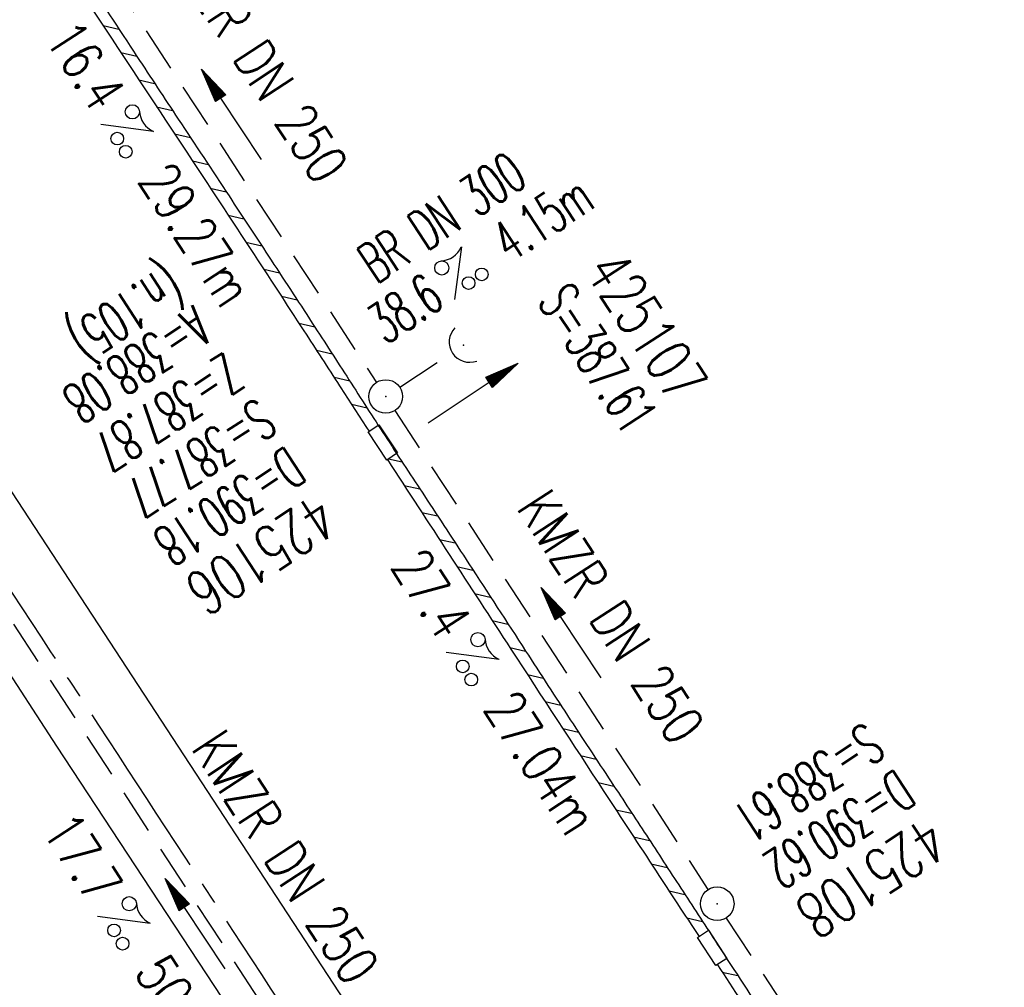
# Model space of a CAD drawing. Extents: x 450316 to 454644, y 428795 to 436505.
# Tile 111 of 256: x 453607 to 453650, y 432615 to 432658. Entities that reach past the tile are written whole.
import ezdxf
from ezdxf.enums import TextEntityAlignment as Align

# ---------------------------------------------------------------- set-up
doc = ezdxf.new("R2010")
doc.units = 0
doc.header["$LTSCALE"] = 2
doc.header["$MEASUREMENT"] = 0
doc.linetypes.add('ACHSE', pattern=[5.5, 4, -0.5, 0.5, -0.5])
doc.linetypes.add('GESTRICH-X2', pattern=[1.5, 1, -0.5])
doc.layers.get('0').update_dxf_attribs({"linetype": 'CONTINUOUS'})
for name, color, linetype in [('17', 7, 'CONTINUOUS'), ('ACHSETOP', 1, 'ACHSE'), ('FBR', 8, 'CONTINUOUS'), ('KANAL', 7, 'GESTRICH-X2'), ('PFEIL', 7, 'CONTINUOUS'), ('RINNE', 8, 'CONTINUOUS'), ('SCHACHTNR', 6, 'CONTINUOUS'), ('SCHSYMBOL', 7, 'CONTINUOUS'), ('TEXTO', 4, 'CONTINUOUS'), ('TEXTU', 4, 'CONTINUOUS')]:
    doc.layers.add(name, color=color, linetype=linetype)
doc.styles.add('ROMANS', font='romans.shx', dxfattribs={"width": 0.8})

# ---------------------------------------------------------------- blocks, each defined once
blk = doc.blocks.new('40')
at = {"color": 0}
blk.add_arc((0.025, 0.311), 0.91, 192.5363, 347.4637, dxfattribs=at)
blk.add_point((0, 0), dxfattribs=at)
blk = doc.blocks.new('PROM')
blk.add_line((1.566, 1.817), (0.019, 0.015))
for centre, radius in [((0.317, 1.51), 0.317), ((0.943, 0.291), 0.283), ((1.645, 0.287), 0.283)]:
    blk.add_circle(centre, radius)
blk.add_arc((0.992, 2.682), 1.033, 239.1414, 303.3549)
blk = doc.blocks.new('PFEIL2')
at = {"color": 0}
for p, q in [((0.88, 0.002), (-2.401, -0.012)), ((0.881, -0.271), (0.879, 0.276)), ((0.879, 0.276), (2.429, 0.009)), ((0.911, 0.27), (0.879, 0.265)), ((0.965, 0.261), (0.879, 0.246)), ((1.019, 0.252), (0.879, 0.228)), ((1.073, 0.242), (0.879, 0.209)), ((1.127, 0.233), (0.879, 0.191)), ((1.181, 0.224), (0.879, 0.172)), ((1.235, 0.214), (0.879, 0.154)), ((1.289, 0.205), (0.879, 0.135)), ((1.343, 0.196), (0.879, 0.117)), ((1.397, 0.187), (0.879, 0.098)), ((1.451, 0.177), (0.879, 0.08)), ((1.505, 0.168), (0.879, 0.061)), ((1.559, 0.159), (0.88, 0.043)), ((1.613, 0.149), (0.88, 0.024)), ((1.668, 0.14), (0.88, 0.006)), ((1.722, 0.131), (0.88, -0.013)), ((1.776, 0.121), (0.88, -0.031)), ((1.83, 0.112), (0.88, -0.05)), ((1.884, 0.103), (0.88, -0.068)), ((1.938, 0.094), (0.88, -0.087)), ((1.992, 0.084), (0.88, -0.105)), ((2.046, 0.075), (0.88, -0.124)), ((2.1, 0.066), (0.88, -0.142)), ((2.154, 0.056), (0.88, -0.161)), ((2.208, 0.047), (0.88, -0.179)), ((2.262, 0.038), (0.881, -0.198)), ((2.316, 0.029), (0.881, -0.216)), ((2.37, 0.019), (0.881, -0.235)), ((2.424, 0.01), (0.881, -0.253)), ((2.429, 0.009), (0.881, -0.271))]:
    blk.add_line(p, q, dxfattribs=at)
blk = doc.blocks.new('30S')
at = {"color": 0}
for p, q in [((-0.751, -0.583), (-0.751, 0)), ((-0.751, 0), (0.751, 0)), ((0.751, 0), (0.751, -0.583)), ((0.751, -0.583), (-0.751, -0.583))]:
    blk.add_line(p, q, dxfattribs=at)
blk.add_point((0, 0), dxfattribs=at)
blk = doc.blocks.new('GST')
at = {"color": 0}
blk.add_circle((0, 0), 0.75, dxfattribs=at)
blk.add_point((0, 0), dxfattribs=at)

msp = doc.modelspace()

# ---------------------------------------------------------------- linework, layer by layer
at = {"layer": 'ACHSETOP', "flags": 128}
msp.add_lwpolyline([(451271.766, 435019.042, -0.000001), (451272.365, 435018.353, -0.000032), (451272.387, 435018.328), (451288.791, 434999.463, -0.000002), (451296.993, 434990.03, 0.000007), (451305.195, 434980.597, 0.000007), (451313.397, 434971.165, -0.000007), (451321.599, 434961.732, -0.000007), (451329.801, 434952.299, 0.000007), (451338.003, 434942.866, 0.000007), (451346.205, 434933.433, -0.000007), (451354.407, 434924.001, -0.000007), (451362.609, 434914.568, 0.000011), (451370.811, 434905.135, 0.000001), (451379.013, 434895.702, 0.000001), (451387.215, 434886.27), (451403.62, 434867.404), (451420.024, 434848.539), (451436.428, 434829.674, -0.000013), (451444.63, 434820.241, 0.000007), (451452.832, 434810.808, 0.000007), (451461.034, 434801.376, -0.000007), (451469.236, 434791.943, -0.000007), (451477.438, 434782.51, 0.000007), (451485.64, 434773.077, 0.000007), (451493.842, 434763.645, -0.000007), (451502.044, 434754.212, -0.000007), (451510.246, 434744.779, 0.000007), (451518.448, 434735.346, 0.000007), (451526.65, 434725.914, -0.000007), (451534.852, 434716.481, -0.000007), (451543.054, 434707.048, 0.000011), (451551.256, 434697.615, 0.000001), (451559.458, 434688.182, 0.000001), (451567.66, 434678.75), (451584.065, 434659.884, -0.000001), (451592.267, 434650.452, -0.000001), (451600.469, 434641.019, -0.000011), (451608.671, 434631.586, 0.000013), (451616.873, 434622.153), (451633.277, 434603.288), (451649.681, 434584.423, -0.000013), (451657.883, 434574.99, 0.000007), (451666.085, 434565.557, 0.000007), (451674.287, 434556.124, -0.000007), (451682.489, 434546.692, -0.000007), (451690.691, 434537.259, 0.000006), (451698.893, 434527.826), (451715.297, 434508.961, -0.000015), (451721.01, 434502.39, 0.000008), (451726.723, 434495.82, 0.000958), (451727.518, 434494.909, 0.000181), (451731.723, 434490.114, 0.003894), (451738.179, 434482.871, 0.00247), (451748.503, 434471.583, 0.003793), (451756.233, 434463.34, 0.003129), (451765.742, 434453.478, 0.00313), (451774.532, 434444.586, 0.003132), (451783.429, 434435.81, 0.003134), (451792.435, 434427.146, 0.003132), (451801.553, 434418.591, 0.003131), (451810.774, 434410.155, 0.00313), (451820.102, 434401.832, 0.003133), (451829.541, 434393.621, 0.003138), (451839.066, 434385.542, 0.003131), (451848.69, 434377.585, 0.003125), (451858.432, 434369.733, 0.003124), (451868.271, 434362.004, 0.00313), (451878.187, 434354.413, 0.003138), (451888.199, 434346.945, 0.003133), (451898.32, 434339.593, 0.003131), (451908.525, 434332.373, 0.003131), (451918.818, 434325.282, 0.003132), (451929.206, 434318.316, 0.003136), (451939.668, 434311.489, 0.00313), (451950.209, 434304.797, 0.003123), (451960.857, 434298.223, 0.003128), (451971.589, 434291.781, 0.003137), (451982.371, 434285.491, 0.003139), (451993.235, 434279.335, 0.003133), (452004.198, 434273.303, 0.003123), (452015.227, 434267.413, 0.003125), (452026.323, 434261.665, 0.003132), (452037.503, 434256.05, 0.003138), (452048.733, 434250.584, 0.003134), (452060.02, 434245.265, 0.003122), (452071.413, 434240.069, 0.003127), (452083.62, 434234.685, 0.003578), (452094.349, 434230.124, 0.002702), (452108.409, 434224.354, 0.004189), (452117.528, 434220.758, 0.00053), (452126.341, 434217.378, 0.001569), (452129.323, 434216.249, 0.000008), (452135.115, 434214.077, -0.000025), (452140.907, 434211.904), (452164.314, 434203.123, 0.000006), (452176.018, 434198.733, -0.000007), (452187.722, 434194.343), (452211.129, 434185.563), (452234.536, 434176.783, -0.000012), (452246.24, 434172.393, 0.000007), (452257.944, 434168.002, 0.000002), (452265.746, 434165.075, 0.000001), (452281.351, 434159.222, 0.000005), (452293.055, 434154.832, -0.000007), (452304.759, 434150.442, -0.000019), (452316.463, 434146.052, 0.000015), (452328.166, 434141.661, 0.000002), (452338.097, 434137.936, 0.000001), (452351.573, 434132.881, 0.000004), (452363.277, 434128.491, -0.000006), (452374.981, 434124.101, -0.00002), (452386.684, 434119.71, 0.00002), (452398.388, 434115.32, 0.000006), (452410.092, 434110.93, -0.000004), (452421.796, 434106.54, -0.000001), (452435.272, 434101.485, -0.000002), (452445.203, 434097.76, -0.000015), (452456.906, 434093.369, 0.000019), (452468.61, 434088.979, 0.000007), (452480.314, 434084.589, -0.000006), (452492.018, 434080.199, -0.000002), (452503.721, 434075.809, 0.000002), (452515.425, 434071.419, 0.000006), (452527.129, 434067.029, -0.000007), (452538.833, 434062.639, -0.000019), (452550.536, 434058.248, 0.000015), (452562.24, 434053.858, 0.000002), (452572.171, 434050.133, 0.000001), (452585.647, 434045.078, 0.000004), (452597.351, 434040.688, -0.000006), (452609.055, 434036.298, -0.00002), (452620.758, 434031.907, 0.00002), (452632.462, 434027.517, 0.000006), (452644.166, 434023.127, -0.000004), (452655.87, 434018.737, -0.000001), (452669.346, 434013.682, -0.000002), (452679.277, 434009.957, -0.000015), (452690.981, 434005.567, 0.000014), (452702.684, 434001.176, 0.000011), (452714.388, 433996.786, -0.000001), (452726.092, 433992.396, -0.000007), (452735.031, 433989.043, -0.000005), (452748.181, 433984.11, -0.000156), (452748.221, 433984.095, -0.000005), (452749.498, 433983.615, -0.004183), (452758.692, 433980.071, -0.002721), (452772.748, 433974.429, -0.005081), (452782.771, 433970.223, -0.003908), (452795.7, 433964.522, -0.003912), (452807.05, 433959.304, -0.003907), (452818.331, 433953.902, -0.003903), (452829.522, 433948.327, -0.003904), (452840.62, 433942.58, -0.003907), (452851.631, 433936.658, -0.003909), (452862.543, 433930.568, -0.003906), (452873.352, 433924.312, -0.003899), (452884.081, 433917.876, -0.003907), (452894.713, 433911.271, -0.003917), (452905.212, 433904.518, -0.003914), (452915.606, 433897.601, -0.003904), (452925.914, 433890.505, -0.003895), (452936.108, 433883.251, -0.003902), (452946.169, 433875.853, -0.003909), (452956.117, 433868.296, -0.003904), (452965.957, 433860.575, -0.003908), (452975.671, 433852.704, -0.00391), (452985.257, 433844.687, -0.003909), (452994.717, 433836.52, -0.003908), (453004.051, 433828.203, -0.003902), (453013.251, 433819.744, -0.003901), (453022.321, 433811.14, -0.003907), (453031.261, 433802.39, -0.003913), (453040.05, 433793.514, -0.003909), (453048.995, 433784.194, -0.00418), (453057.218, 433775.343, -0.003621), (453064.799, 433766.924, -0.003001), (453073.811, 433756.645, -0.003775), (453082.931, 433745.954, -0.004894), (453089.822, 433737.587, -0.004962), (453096.584, 433729.038, -0.003805), (453105.204, 433717.738, -0.003005), (453113.364, 433706.734, -0.003643), (453119.973, 433697.569, -0.004174), (453127.227, 433687.17, -0.004295), (453134.105, 433676.947, -0.003507), (453140.018, 433667.855, -0.002688), (453147.586, 433655.895, -0.003695), (453155.363, 433643.251, -0.00538), (453160.547, 433634.47, -0.005332), (453165.53, 433625.601, -0.003667), (453172.541, 433612.577, -0.002679), (453179.095, 433600.023, -0.003501), (453183.992, 433590.355, -0.004313), (453189.196, 433579.668, -0.003909), (453194.743, 433567.786, -0.003909), (453199.853, 433556.378, -0.003909), (453204.783, 433544.892, -0.003903), (453209.809, 433532.66, -0.004384), (453214.103, 433521.695, -0.003423), (453219.661, 433506.825, -0.005955), (453222.694, 433498.219, -0.000145), (453225.568, 433489.736, -0.000252), (453227.219, 433484.852, -0.000085), (453230.064, 433476.416, -0.000405), (453230.656, 433474.653, -0.003646), (453233.571, 433465.744, 0.00217), (453238.424, 433450.758, 0.000006), (453242.327, 433438.883, -0.000007), (453246.23, 433427.008, -0.000012), (453250.132, 433415.133, 0.000009), (453254.035, 433403.258, 0.003001), (453258.01, 433391.404, -0.003002), (453261.985, 433379.55, -0.003008), (453265.815, 433367.653, 0.003009), (453269.646, 433355.757, 0.00001), (453273.549, 433343.882, -0.000019), (453277.452, 433332.007), (453285.257, 433308.257, 0.000005), (453289.16, 433296.382, -0.000004), (453293.063, 433284.507, -0.000001), (453297.412, 433271.275, -0.000001), (453300.869, 433260.756, -0.00001), (453304.771, 433248.881, 0.000008), (453308.674, 433237.006, 0.000011), (453312.577, 433225.131, -0.000004), (453316.48, 433213.256, -0.000007), (453317.957, 433208.761, -0.000002), (453324.285, 433189.506, -0.00006), (453324.748, 433188.095, 0.000004), (453325.212, 433186.684, 0.001409), (453327.806, 433178.862, 0.000842), (453332.205, 433165.794, 0.002106), (453335.59, 433155.932, 0.001506), (453340.42, 433142.182, 0.001603), (453344.587, 433130.552, 0.001566), (453348.928, 433118.674, 0.00157), (453353.282, 433106.987, 0.001563), (453357.73, 433095.275, 0.001555), (453362.245, 433083.606, 0.001558), (453366.823, 433071.988, 0.001562), (453371.477, 433060.391, 0.001561), (453376.206, 433048.816, 0.001565), (453381.007, 433037.273, 0.001565), (453385.878, 433025.763, 0.001563), (453390.82, 433014.287, 0.001561), (453395.838, 433002.832, 0.001559), (453400.927, 432991.41, 0.00156), (453406.083, 432980.028, 0.001563), (453411.315, 432968.669, 0.001565), (453416.612, 432957.354, 0.001562), (453421.976, 432946.082, 0.001558), (453427.424, 432934.813, 0.001559), (453432.943, 432923.577, 0.001564), (453438.516, 432912.409, 0.001566), (453444.163, 432901.268, 0.001564), (453449.888, 432890.145, 0.001558), (453455.356, 432879.682, 0.001394), (453461.537, 432868.025, 0.001724), (453468.567, 432854.963, 0.002516), (453473.461, 432846.052, 0.001346), (453478.156, 432837.657, 0.000835), (453485.787, 432824.152, 0.000825), (453493.393, 432810.794, 0.001335), (453498.128, 432802.562, 0.002522), (453503.255, 432793.804, 0.001723), (453510.868, 432781.051, 0.001395), (453517.698, 432769.769, 0.001557), (453523.875, 432759.701, 0.001564), (453531.451, 432747.524, 0.002105), (453537.147, 432738.516, 0.001027), (453545.205, 432725.948, 0.001523), (453550.684, 432717.498, 0.000001), (453550.839, 432717.261, 0.000124), (453550.84, 432717.259, 0.000024), (453557.597, 432706.912, -0.000007), (453564.355, 432696.566, -0.000001), (453571.19, 432686.101, 0.000005), (453578.025, 432675.635, 0.000012), (453584.861, 432665.17, -0.000012), (453591.696, 432654.704, -0.000004), (453598.531, 432644.238, 0.000004), (453605.366, 432633.773, 0.000001), (453612.202, 432623.307, -0.000001), (453619.037, 432612.841, -0.000004), (453625.872, 432602.376, 0.000003), (453632.707, 432591.91), (453646.378, 432570.979, -0.000014), (453650.935, 432564.001, -0.000007), (453660.048, 432550.047, -0.002465), (453666.815, 432539.572, 0.002471), (453673.568, 432529.119, 0.002497), (453680.467, 432518.67, -0.002488), (453687.389, 432508.185, -0.000003), (453694.224, 432497.72, 0.000006), (453701.059, 432487.254), (453714.73, 432466.322, -0.000006), (453721.565, 432455.856, 0.000006), (453728.4, 432445.391, 0.000183), (453728.474, 432445.277, -0.000027), (453728.969, 432444.521, -0.003905), (453733.992, 432436.709, -0.002472), (453741.768, 432424.267, -0.005163), (453747.303, 432415.103, -0.003867), (453754.471, 432402.736, -0.003958), (453760.534, 432391.888, -0.003913), (453766.494, 432380.818, -0.003903), (453772.248, 432369.72, -0.003904), (453777.826, 432358.535, -0.003901), (453783.485, 432346.731, -0.004288), (453788.457, 432335.909, -0.003523), (453794.251, 432322.76, -0.004762), (453798.376, 432312.962, -0.001651), (453802.105, 432303.777, -0.002689), (453804.345, 432298.119, -0.001542), (453805.535, 432295.038, -0.000893), (453807.562, 432289.711, -0.005639), (453811.068, 432280.125, -0.003891), (453815.882, 432266.138, -0.00573), (453819.492, 432254.955, -0.005082), (453823.289, 432242.262, -0.004537), (453827.3, 432227.849, -0.006762), (453829.772, 432218.119, -0.001828), (453832.339, 432207.234, -0.002855), (453833.917, 432200.252, -0.000688), (453834.588, 432197.184, -0.000614), (453835.33, 432193.746, -0.005087), (453837.353, 432183.825, -0.003463), (453840.076, 432169.201, -0.004355), (453841.882, 432158.581, -0.003298), (453844.052, 432144.521, -0.003873), (453845.959, 432130.87, -0.004703), (453847.336, 432119.601, -0.004431), (453848.679, 432106.664, -0.004859), (453849.683, 432094.847, -0.001971), (453850.759, 432079.747, -0.003754), (453851.233, 432071.814, -0.000235), (453851.272, 432071.058, -0.000154), (453851.331, 432069.903, -0.005004), (453851.76, 432059.357, -0.003657), (453852.096, 432044.916, -0.006284), (453852.131, 432034.652, -0.00442), (453851.869, 432020.065, -0.004496), (453851.355, 432005.74, -0.005961), (453850.742, 431994.946, -0.004032), (453849.635, 431980.541, -0.005521), (453848.625, 431970.038, -0.000545), (453848.175, 431965.885, -0.00099), (453847.92, 431963.599, -0.002817), (453847.082, 431956.57, -0.001743), (453845.624, 431945.22, -0.004295), (453844.128, 431934.589, -0.003233), (453841.927, 431920.496, -0.003719), (453839.898, 431908.592, -0.003474), (453837.544, 431895.884, -0.003471), (453834.928, 431882.783, -0.003984), (453832.479, 431871.403, -0.002961), (453829.251, 431857.357, -0.00403), (453826.736, 431847.072, -0.001132), (453824.957, 431840.111, -0.001603), (453823.675, 431835.205, -0.002375), (453822.368, 431830.363, -0.001541), (453820.296, 431822.917, -0.005811), (453817.744, 431814.242, -0.003321), (453813.002, 431799.15, -0.004369), (453808.955, 431786.926, -0.004589), (453804.893, 431775.36, -0.004977), (453800.134, 431762.595, -0.00596), (453795.928, 431752.024, -0.002426), (453790.614, 431739.296, -0.004094), (453787.367, 431731.794, -0.000338), (453786.71, 431730.312, -0.000388), (453786.136, 431729.023, -0.004625), (453782.634, 431721.365, -0.002368), (453775.588, 431706.507, -0.004069), (453770.201, 431695.516, -0.003863), (453764.344, 431684.031, -0.004659), (453758.242, 431672.552, -0.005048), (453752.404, 431662.068, -0.002758), (453744.856, 431648.996, -0.004203), (453739.784, 431640.488, -0.000453), (453738.552, 431638.464, -0.00049), (453737.409, 431636.595, -0.004121), (453733.364, 431630.114, -0.00246), (453726.445, 431619.347, -0.006277), (453720.589, 431610.574, -0.004581), (453712.305, 431598.731, -0.005038), (453704.604, 431588.16, -0.005528), (453697.383, 431578.675, -0.004083), (453688.218, 431567.105, -0.005886), (453681.701, 431559.207, -0.001219), (453676.737, 431553.362, -0.002238), (453674.011, 431550.197, -0.001962), (453670.562, 431546.26, -0.001297), (453665.305, 431540.337, -0.004313), (453658.171, 431532.478, -0.003182), (453648.342, 431521.973, -0.004167), (453639.222, 431512.508, -0.00462), (453630.847, 431504.116, -0.002727), (453619.912, 431493.477, -0.004271), (453612.835, 431486.781, -0.000068), (453609.879, 431484.033, -0.000648), (453609.571, 431483.747, -0.000003), (453600.643, 431475.492, -0.000005), (453594.487, 431469.799), (453576.132, 431452.827), (453557.776, 431435.854), (453539.42, 431418.881), (453521.065, 431401.909, 0.000001), (453511.887, 431393.422, 0.000001), (453502.709, 431384.936, 0.000013), (453493.531, 431376.449, -0.000013), (453484.354, 431367.963, 0), (453475.176, 431359.477, 0), (453465.998, 431350.99), (453447.643, 431334.018, 0.000001), (453438.465, 431325.531, 0.000001), (453429.287, 431317.045, 0.000013), (453420.11, 431308.558, -0.000007), (453410.932, 431300.072, -0.000004), (453403.532, 431293.229, -0.000002), (453392.576, 431283.099, -0.00001), (453383.398, 431274.613, 0.000015), (453374.22, 431266.127, 0.000014), (453365.042, 431257.64, -0.000013), (453355.865, 431249.154, 0), (453343.628, 431237.839, -0.000001), (453337.509, 431232.181), (453319.154, 431215.209, 0.000001), (453309.976, 431206.722, 0.000001), (453300.798, 431198.236, 0.000013), (453291.621, 431189.749, -0.000013), (453282.443, 431181.263, -0.000001), (453273.265, 431172.777, -0.000001), (453264.087, 431164.29), (453245.732, 431147.318), (453227.376, 431130.345), (453209.02, 431113.372, 0.000014), (453199.843, 431104.885, -0.000009), (453190.665, 431096.399, -0.000019), (453181.487, 431087.913, 0.000019), (453172.309, 431079.427, 0.000009), (453163.132, 431070.941, -0.000008), (453153.954, 431062.454), (453135.598, 431045.481, 0.000009), (453134.861, 431044.799, 0.000002), (453130.417, 431040.69, 0.002804), (453126.112, 431036.664, 0.001372), (453117.381, 431028.361, 0.005333), (453110.158, 431021.305, 0.003613), (453099.686, 431010.703, 0.004216), (453091.364, 431002.01, 0.003913), (453082.552, 430992.499, 0.00391), (453074.199, 430983.197, 0.003911), (453065.996, 430973.768, 0.003912), (453057.937, 430964.207, 0.003915), (453050.034, 430954.528, 0.00391), (453042.286, 430944.729, 0.003905), (453034.682, 430934.798, 0.003908), (453027.235, 430924.75, 0.003912), (453019.954, 430914.598, 0.003918), (453012.829, 430904.328, 0.003918), (453005.866, 430893.947, 0.003907), (452999.072, 430883.467, 0.0039), (452992.431, 430872.865, 0.003908), (452985.952, 430862.152, 0.00392), (452979.661, 430851.374, 0.00392), (452973.542, 430840.502, 0.003904), (452967.571, 430829.493, 0.003903), (452961.774, 430818.394, 0.003916), (452956.17, 430807.245, 0.00392), (452950.739, 430796.004, 0.00391), (452945.472, 430784.651, 0.003904), (452940.385, 430773.223, 0.00391), (452935.485, 430761.733, 0.003913), (452930.764, 430750.166, 0.003909), (452926.22, 430738.514, 0.003913), (452921.858, 430726.792, 0.003918), (452917.686, 430715.017, 0.003913), (452913.698, 430703.178, 0.003909), (452909.892, 430691.264, 0.003904), (452906.273, 430679.293, 0.003908), (452902.844, 430667.279, 0.003914), (452899.604, 430655.212, 0.003911), (452896.55, 430643.086, 0.003914), (452893.686, 430630.913, 0.003917), (452891.016, 430618.707, 0.003911), (452890.732, 430617.306, 0.000237), (452886.248, 430594.167, 0.007575), (452884.76, 430585.792, 0.003906), (452882.249, 430569.49)], format="xyb", dxfattribs=at)
at = {"layer": 'FBR', "flags": 128}
for points in [[(453291.485, 431192.357, -0.000001), (453311.412, 431210.82, -0.000243)], [(453555.027, 432679.865, 0.000044), (453560.683, 432671.202, -0.000073), (453566.338, 432662.54, -0.000032), (453571.255, 432655.005, -0.000015), (453582.19, 432638.245, -0.000372), (453589.486, 432627.043, 0.00046), (453595.389, 432617.984, 0.001223), (453601.612, 432608.504, -0.000945), (453609.674, 432596.236, -0.000044), (453616.759, 432585.409, -0.000044), (453623.935, 432574.438, -0.000058), (453635.472, 432556.792, -0.00039), (453637.18, 432554.175, -0.000338), (453639.977, 432549.876, 0.000104), (453649.058, 432535.9, 0.000064), (453650.465, 432533.736, -0.000017), (453655.742, 432525.623, -0.002365), (453655.928, 432525.334, -0.000391), (453657.044, 432523.579)], [(453680.138, 432551.74, 0.000003), (453684.134, 432545.626, 0.000383)], [(453609.341, 432660.139, 0.000456), (453611.781, 432656.42, 0.000733), (453613.622, 432653.629, -0.000595), (453615.888, 432650.194, -0.000637), (453617.771, 432647.325, -0.000613), (453619.721, 432644.338, -0.001994), (453621.336, 432641.835, 0.002093), (453622.952, 432639.331, 0.001245), (453624.601, 432636.813, -0.001034), (453626.589, 432633.779, -0.001068), (453629.117, 432629.887, 0.001354), (453631.111, 432626.82, 0.001422), (453633.059, 432623.861, -0.001795), (453634.6, 432621.516, -0.000036), (453636.141, 432619.151, 0.00003), (453637.682, 432616.787, 0.000013), (453639.988, 432613.251, 0.000012), (453642.582, 432609.273, 0.00103), (453645.845, 432604.291, -0.000871), (453649.707, 432598.4, -0.001015), (453651.36, 432595.858, 0.000956)]]:
    msp.add_lwpolyline(points, format="xyb", dxfattribs=at)
for points in [[(453584.955, 432669.497), (453598.504, 432648.722), (453638.983, 432586.81), (453653.302, 432564.874), (453662.614, 432550.451), (453663.834, 432548.217), (453679.831, 432523.701)], [(453675.778, 432522.338), (453673.514, 432525.842), (453662.182, 432543.208), (453649.587, 432562.418), (453622.246, 432604.283), (453608.211, 432625.64), (453594.888, 432646.168), (453586.893, 432658.449)]]:
    msp.add_lwpolyline(points, dxfattribs=at)
at = {"layer": 'KANAL'}
for p, q in [((453607.25, 432665.094), (453622.469, 432641.875)), ((453623.5, 432641.656), (453625.719, 432643.125)), ((453623.281, 432640.625), (453637.25, 432619.25)), ((453601.344, 432638.625), (453628.094, 432597.688)), ((453638.063, 432617.969), (453652.781, 432595.625))]:
    msp.add_line(p, q, dxfattribs=at)
at = {"layer": 'RINNE'}
for p, q in [((453610.272, 432657.799), (453610.976, 432657.638)), ((453611.066, 432656.591), (453611.771, 432656.43)), ((453611.862, 432655.383), (453612.567, 432655.221)), ((453612.658, 432654.175), (453613.364, 432654.013)), ((453613.456, 432652.966), (453614.162, 432652.804)), ((453614.254, 432651.757), (453614.96, 432651.595)), ((453615.052, 432650.548), (453615.758, 432650.386)), ((453615.848, 432649.34), (453616.553, 432649.178)), ((453616.642, 432648.132), (453617.345, 432647.971)), ((453617.433, 432646.925), (453618.135, 432646.764)), ((453618.221, 432645.718), (453618.923, 432645.557)), ((453619.007, 432644.512), (453619.708, 432644.351)), ((453619.791, 432643.307), (453620.491, 432643.146)), ((453620.571, 432642.102), (453621.271, 432641.942)), ((453621.351, 432640.897), (453622.05, 432640.737)), ((453623.001, 432638.467), (453623.616, 432638.326)), ((453623.7, 432637.281), (453624.401, 432637.121)), ((453624.484, 432636.075), (453625.185, 432635.915)), ((453625.269, 432634.87), (453625.97, 432634.709)), ((453626.054, 432633.664), (453626.755, 432633.503)), ((453626.839, 432632.458), (453627.541, 432632.297)), ((453627.625, 432631.252), (453628.327, 432631.091)), ((453628.411, 432630.046), (453629.113, 432629.885)), ((453629.198, 432628.84), (453629.9, 432628.679)), ((453629.985, 432627.633), (453630.688, 432627.472)), ((453630.773, 432626.427), (453631.476, 432626.266)), ((453631.562, 432625.22), (453632.265, 432625.059)), ((453632.352, 432624.013), (453633.055, 432623.852)), ((453633.142, 432622.806), (453633.845, 432622.645)), ((453633.933, 432621.599), (453634.636, 432621.438)), ((453634.724, 432620.392), (453635.427, 432620.231)), ((453635.515, 432619.184), (453636.219, 432619.023)), ((453636.306, 432617.977), (453637.009, 432617.816)), ((453637.885, 432615.563), (453638.588, 432615.402))]:
    msp.add_line(p, q, dxfattribs=at)
for points in [[(453606.888, 432662.956, 0.001036), (453614.474, 432651.424, -0.001824), (453619.227, 432644.174, -0.000686), (453620.821, 432641.716, 0.000482), (453622.131, 432639.694, 0.000327)], [(453622.95, 432638.434, 0.000304), (453628.462, 432629.969, 0.000467), (453632.612, 432623.616, 0.00013), (453634.941, 432620.059, -0.000305), (453636.853, 432617.142, -0.000008)], [(453637.675, 432615.884, -0.000007), (453641.962, 432609.329, 0.000005), (453646.654, 432602.154, 0.000006), (453649.704, 432597.49, -0.000362), (453652.312, 432593.503, -0.00019)]]:
    msp.add_lwpolyline(points, format="xyb", dxfattribs=at)

# ---------------------------------------------------------------- block references
at = {"rotation": 303.1491000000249}
for p in [(453622.877, 432641.247), (453637.662, 432618.609)]:
    msp.add_blockref('GST', p, dxfattribs=at)
at = {"layer": '17'}
for p, rotation in [((453622.991, 432639.358), 303.5444261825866), ((453637.68, 432616.793), 302.796743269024)]:
    msp.add_blockref('30S', p, dxfattribs=dict(at, rotation=rotation))
at = {"layer": 'PFEIL'}
for p, rotation in [((453615.998, 432653.82), 123.2357), ((453626.761, 432641.387), 33.4029), ((453631.147, 432630.688), 123.1488), ((453614.373, 432617.712), 123.147)]:
    msp.add_blockref('PFEIL2', p, dxfattribs=dict(at, rotation=rotation))
at = {"layer": 'SCHSYMBOL', "rotation": 303.1491}
msp.add_blockref('40', (453626.342, 432643.532), dxfattribs=at)
at = {"layer": 'TEXTU'}
for p, rotation in [((453610.14, 432653.387), 303.2357), ((453625.944, 432645.548), 33.4029), ((453625.553, 432629.834), 303.1488), ((453609.998, 432618.048), 303.147)]:
    msp.add_blockref('PROM', p, dxfattribs=dict(at, rotation=rotation))

# ---------------------------------------------------------------- texts
at = {"layer": 'SCHACHTNR', "style": 'ROMANS'}
for s, height, rotation, width, p in [('(n.105)', 1.8, 213.1491, 0.6, (453613.072, 432647.189)), ('425107', 2, 303.1491, 0.7, (453631.705, 432646.846)), ('S=387.61', 1.8, 303.1491, 0.6, (453629.612, 432645.471)), ('A=388.08', 1.8, 213.1491, 0.6, (453614.289, 432645.354)), ('Z=387.87', 1.8, 213.1491, 0.6, (453615.711, 432643.263)), ('S=387.77', 1.8, 213.1491, 0.6, (453617.15, 432641.218)), ('D=390.18', 1.8, 213.1491, 0.6, (453618.461, 432639.076)), ('425106', 2, 213.1491, 0.7, (453619.805, 432636.982)), ('S=388.61', 1.8, 213.1491, 0.6, (453644.281, 432626.75)), ('D=390.62', 1.8, 213.1491, 0.6, (453645.656, 432624.656)), ('425108', 2, 213.1491, 0.7, (453647.031, 432622.563))]:
    msp.add_text(s, height=height, rotation=rotation, dxfattribs=dict(at, width=width)).set_placement(p)
at = {"layer": 'TEXTO', "style": 'ROMANS'}
for s, rotation, width, p in [('KMZR DN 250', 303.2357, 0.75, (453616.274, 432655.945)), ('BR DN 300', 33.4029, 0.6, (453625.874, 432648.488)), ('KMZR DN 250', 303.1488, 0.75, (453632.171, 432630.92)), ('KMZR DN 250', 303.147, 0.75, (453617.656, 432620.196))]:
    msp.add_text(s, height=1.8, rotation=rotation, dxfattribs=dict(at, width=width)).set_placement(p, align=Align.CENTER)
at = {"layer": 'TEXTU', "style": 'ROMANS'}
for s, rotation, width, p in [('16.4', 303.2357, 0.75, (453607.625, 432657.219)), ('29.27m', 303.2357, 0.75, (453611.781, 432650.875)), ('4.15m', 33.4029, 0.6, (453628.438, 432647.187)), ('38.6', 33.4029, 0.6, (453622.875, 432643.53)), ('27.4', 303.1488, 0.75, (453623.063, 432633.656)), ('27.04m', 303.1488, 0.75, (453627.188, 432627.313)), ('17.7', 303.147, 0.75, (453607.5, 432621.875)), ('50.39m', 303.147, 0.75, (453611.625, 432615.531))]:
    msp.add_text(s, height=1.8, rotation=rotation, dxfattribs=dict(at, width=width)).set_placement(p)

doc.saveas('drawing.dxf')
